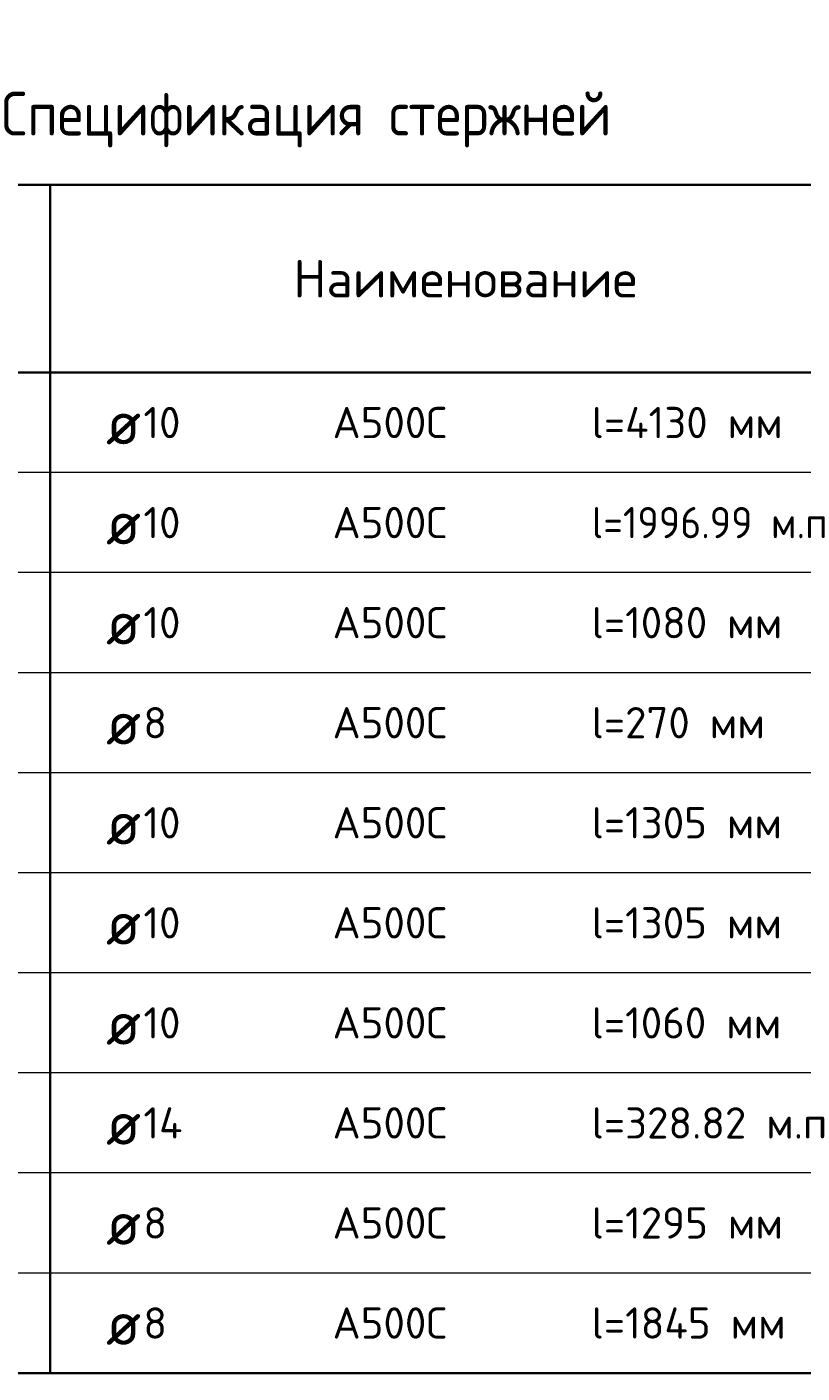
# Model space of a CAD drawing. Header units: millimetres. Extents: x 73071 to 82107, y 9214 to 14390.
# Tile 2 of 6: x 74644 to 75883, y 10267 to 12419. Entities that reach past the tile are written whole.
import ezdxf

# ---------------------------------------------------------------- set-up
doc = ezdxf.new("R2010")
doc.units = ezdxf.units.MM
doc.layers.add('Standard', color=7, linetype='Continuous', lineweight=25)
doc.styles.add('ISOCPEUR', font='ISOCPEUR')

msp = doc.modelspace()

# ---------------------------------------------------------------- linework, layer by layer
at = {"layer": 'Standard', "color": 7, "linetype": 'Continuous', "lineweight": 35, "transparency": 33554687}
for p, q in [((76881.4, 12166.6), (73181.4, 12166.6)), ((74681.4, 12166.6), (74681.4, 11866.6)), ((76881.4, 11866.6), (73181.4, 11866.6)), ((74681.4, 11866.6), (74681.4, 11706.6)), ((74681.4, 11706.6), (74681.4, 11546.6)), ((74681.4, 11546.6), (74681.4, 11386.6)), ((74681.4, 11386.6), (74681.4, 11226.6)), ((74681.4, 11226.6), (74681.4, 11066.6)), ((74681.4, 11066.6), (74681.4, 10906.6)), ((74681.4, 10906.6), (74681.4, 10746.6)), ((74681.4, 10746.6), (74681.4, 10586.6)), ((74681.4, 10586.6), (74681.4, 10426.6)), ((74681.4, 10426.6), (74681.4, 10266.6)), ((73181.4, 10266.6), (76881.4, 10266.6))]:
    msp.add_line(p, q, dxfattribs=at)
at = {"layer": 'Standard', "color": 7, "linetype": 'Continuous', "lineweight": 13, "transparency": 33554687}
for p, q in [((76881.4, 11706.6), (73181.4, 11706.6)), ((76881.4, 11546.6), (73181.4, 11546.6)), ((76881.4, 11386.6), (73181.4, 11386.6)), ((76881.4, 11226.6), (73181.4, 11226.6)), ((76881.4, 11066.6), (73181.4, 11066.6)), ((76881.4, 10906.6), (73181.4, 10906.6)), ((76881.4, 10746.6), (73181.4, 10746.6)), ((76881.4, 10586.6), (73181.4, 10586.6)), ((76881.4, 10426.6), (73181.4, 10426.6)), ((76881.4, 10266.6), (73181.4, 10266.6))]:
    msp.add_line(p, q, dxfattribs=at)

# ---------------------------------------------------------------- texts
at = {"layer": 'Standard', "color": 7, "linetype": 'Continuous', "lineweight": 35, "transparency": 33554687, "style": 'ISOCPEUR'}
for s, insert, char_height, width, attachment_point in [('\\A1;{\\fISOCPEUR|i0|b0;\\H70.000000;\\W1.000000;\\C7;Спецификация стержней}\\P', (75031.4, 12226.6), 14, 1112.551, 8), ('\\A1;{\\fISOCPEUR|i0|b0;\\H60.000000;\\W1.000000;\\C7;Наименование}\\P', (75344.8, 12016.6), 12, 557.333, 5), ('\\A1;{\\fISOCPEUR|i0|b0;\\H70.000000;\\W1.000000;\\C7;ø}\\P', (74770.5, 11786.6), 14, 91.636, 4), ('\\A1;{\\fISOCPEUR|i0|b0;\\H50.000000;\\W1.000000;\\C7;10}\\P', (74830.2, 11786.6), 10, 78.75, 4), ('\\A1;{\\fISOCPEUR|i0|b0;\\H50.000000;\\W1.000000;\\C7;А500С}\\P', (75132.7, 11786.6), 10, 208.718, 4), ('\\A1;{\\fISOCPEUR|i0|b0;\\H50.000000;\\W1.000000;\\C7;l=4130 мм}\\P', (75546.9, 11786.6), 10, 323.438, 4), ('\\A1;{\\fISOCPEUR|i0|b0;\\H50.000000;\\W1.000000;\\C7;l=1996.99 м.п}\\P', (75546.9, 11626.6), 10, 413.78, 4), ('\\A1;{\\fISOCPEUR|i0|b0;\\H50.000000;\\W1.000000;\\C7;10}\\P', (74830.2, 11626.6), 10, 78.75, 4), ('\\A1;{\\fISOCPEUR|i0|b0;\\H50.000000;\\W1.000000;\\C7;А500С}\\P', (75132.7, 11626.6), 10, 208.718, 4), ('\\A1;{\\fISOCPEUR|i0|b0;\\H70.000000;\\W1.000000;\\C7;ø}\\P', (74770.5, 11626.6), 14, 91.636, 4), ('\\A1;{\\fISOCPEUR|i0|b0;\\H50.000000;\\W1.000000;\\C7;l=1080 мм}\\P', (75546.9, 11466.6), 10, 318.413, 4), ('\\A1;{\\fISOCPEUR|i0|b0;\\H70.000000;\\W1.000000;\\C7;ø}\\P', (74770.5, 11466.6), 14, 91.636, 4), ('\\A1;{\\fISOCPEUR|i0|b0;\\H50.000000;\\W1.000000;\\C7;10}\\P', (74830.2, 11466.6), 10, 78.75, 4), ('\\A1;{\\fISOCPEUR|i0|b0;\\H50.000000;\\W1.000000;\\C7;А500С}\\P', (75132.7, 11466.6), 10, 208.718, 4), ('\\A1;{\\fISOCPEUR|i0|b0;\\H70.000000;\\W1.000000;\\C7;ø}\\P', (74770.5, 11306.6), 14, 91.636, 4), ('\\A1;{\\fISOCPEUR|i0|b0;\\H50.000000;\\W1.000000;\\C7;8}\\P', (74830.2, 11306.6), 10, 54.444, 4), ('\\A1;{\\fISOCPEUR|i0|b0;\\H50.000000;\\W1.000000;\\C7;А500С}\\P', (75132.7, 11306.6), 10, 208.718, 4), ('\\A1;{\\fISOCPEUR|i0|b0;\\H50.000000;\\W1.000000;\\C7;l=270 мм}\\P', (75546.9, 11306.6), 10, 294.107, 4), ('\\A1;{\\fISOCPEUR|i0|b0;\\H50.000000;\\W1.000000;\\C7;l=1305 мм}\\P', (75546.9, 11146.6), 10, 318.413, 4), ('\\A1;{\\fISOCPEUR|i0|b0;\\H70.000000;\\W1.000000;\\C7;ø}\\P', (74770.5, 11146.6), 14, 91.636, 4), ('\\A1;{\\fISOCPEUR|i0|b0;\\H50.000000;\\W1.000000;\\C7;10}\\P', (74830.2, 11146.6), 10, 78.75, 4), ('\\A1;{\\fISOCPEUR|i0|b0;\\H50.000000;\\W1.000000;\\C7;А500С}\\P', (75132.7, 11146.6), 10, 208.718, 4), ('\\A1;{\\fISOCPEUR|i0|b0;\\H50.000000;\\W1.000000;\\C7;l=1305 мм}\\P', (75546.9, 10986.6), 10, 318.413, 4), ('\\A1;{\\fISOCPEUR|i0|b0;\\H70.000000;\\W1.000000;\\C7;ø}\\P', (74770.5, 10986.6), 14, 91.636, 4), ('\\A1;{\\fISOCPEUR|i0|b0;\\H50.000000;\\W1.000000;\\C7;10}\\P', (74830.2, 10986.6), 10, 78.75, 4), ('\\A1;{\\fISOCPEUR|i0|b0;\\H50.000000;\\W1.000000;\\C7;А500С}\\P', (75132.7, 10986.6), 10, 208.718, 4), ('\\A1;{\\fISOCPEUR|i0|b0;\\H50.000000;\\W1.000000;\\C7;l=1060 мм}\\P', (75546.9, 10826.6), 10, 318.413, 4), ('\\A1;{\\fISOCPEUR|i0|b0;\\H50.000000;\\W1.000000;\\C7;10}\\P', (74830.2, 10826.6), 10, 78.75, 4), ('\\A1;{\\fISOCPEUR|i0|b0;\\H50.000000;\\W1.000000;\\C7;А500С}\\P', (75132.7, 10826.6), 10, 208.718, 4), ('\\A1;{\\fISOCPEUR|i0|b0;\\H70.000000;\\W1.000000;\\C7;ø}\\P', (74770.5, 10826.6), 14, 91.636, 4), ('\\A1;{\\fISOCPEUR|i0|b0;\\H50.000000;\\W1.000000;\\C7;l=328.82 м.п}\\P', (75546.9, 10666.6), 10, 389.333, 4), ('\\A1;{\\fISOCPEUR|i0|b0;\\H70.000000;\\W1.000000;\\C7;ø}\\P', (74770.5, 10666.6), 14, 91.636, 4), ('\\A1;{\\fISOCPEUR|i0|b0;\\H50.000000;\\W1.000000;\\C7;14}\\P', (74830.2, 10666.6), 10, 84.118, 4), ('\\A1;{\\fISOCPEUR|i0|b0;\\H50.000000;\\W1.000000;\\C7;А500С}\\P', (75132.7, 10666.6), 10, 208.718, 4), ('\\A1;{\\fISOCPEUR|i0|b0;\\H50.000000;\\W1.000000;\\C7;l=1295 мм}\\P', (75546.9, 10506.6), 10, 318.413, 4), ('\\A1;{\\fISOCPEUR|i0|b0;\\H50.000000;\\W1.000000;\\C7;8}\\P', (74830.2, 10506.6), 10, 54.444, 4), ('\\A1;{\\fISOCPEUR|i0|b0;\\H50.000000;\\W1.000000;\\C7;А500С}\\P', (75132.7, 10506.6), 10, 208.718, 4), ('\\A1;{\\fISOCPEUR|i0|b0;\\H70.000000;\\W1.000000;\\C7;ø}\\P', (74770.5, 10506.6), 14, 91.636, 4), ('\\A1;{\\fISOCPEUR|i0|b0;\\H70.000000;\\W1.000000;\\C7;ø}\\P', (74770.5, 10346.6), 14, 91.636, 4), ('\\A1;{\\fISOCPEUR|i0|b0;\\H50.000000;\\W1.000000;\\C7;8}\\P', (74830.2, 10346.6), 10, 54.444, 4), ('\\A1;{\\fISOCPEUR|i0|b0;\\H50.000000;\\W1.000000;\\C7;А500С}\\P', (75132.7, 10346.6), 10, 208.718, 4), ('\\A1;{\\fISOCPEUR|i0|b0;\\H50.000000;\\W1.000000;\\C7;l=1845 мм}\\P', (75546.9, 10346.6), 10, 323.438, 4)]:
    msp.add_mtext(s, dxfattribs=dict(at, insert=insert, char_height=char_height, width=width, attachment_point=attachment_point))

doc.saveas('drawing.dxf')
